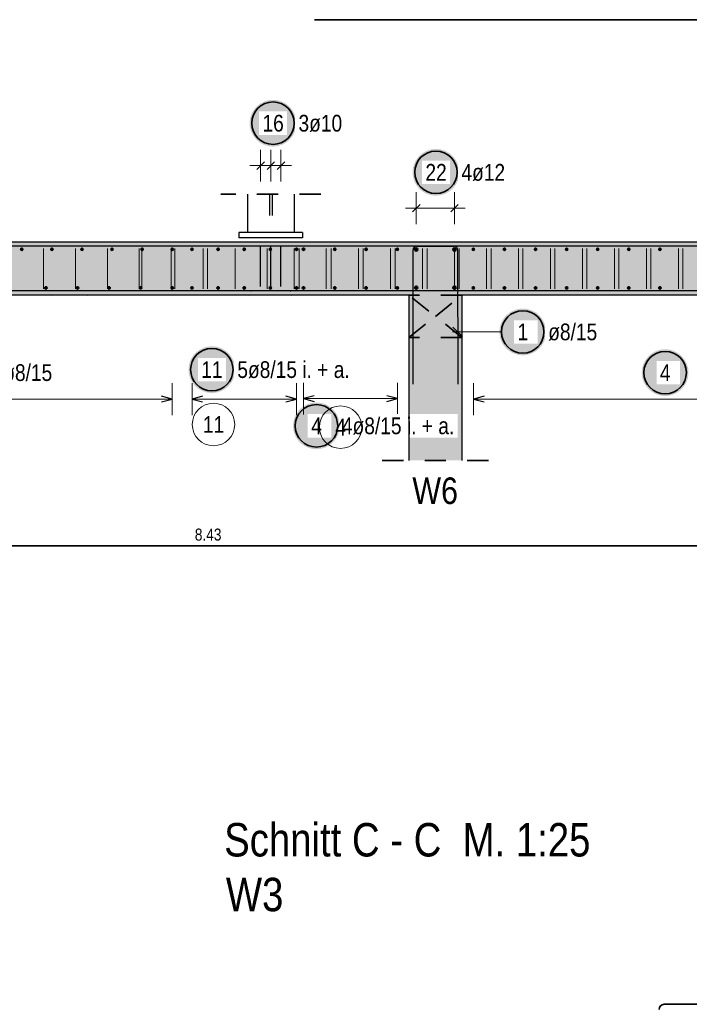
# Model space of a CAD drawing. Header units: millimetres. Extents: x -4.8 to 37.2, y -12 to 28.3.
# Tile 52 of 82: x 12.2 to 15.4, y 9.9 to 14.6. Entities that reach past the tile are written whole.
import ezdxf

# ---------------------------------------------------------------- set-up
doc = ezdxf.new("R2010")
doc.units = ezdxf.units.MM
doc.linetypes.add('DOT', pattern=[0.25, 0, -0.25])
doc.linetypes.add('HIDDEN', pattern=[0.375, 0.25, -0.125])
doc.layers.add('Achsen', color=7, linetype='Continuous', lineweight=20)
doc.layers.add('nplo Bewehrung', color=7, linetype='Continuous', lineweight=20)
doc.styles.add('Arial Narrow', font='ARIALN.TTF')

msp = doc.modelspace()

# ---------------------------------------------------------------- hatches: boundary and pattern name
at = {"lineweight": 25, "true_color": 0xffffff}
for points in [[(13.513492, 14.1), (13.513425, 14.103839), (13.513224, 14.107673), (13.512889, 14.111498), (13.512421, 14.115309), (13.51182, 14.119101), (13.511088, 14.12287), (13.510224, 14.126611), (13.50923, 14.13032), (13.508108, 14.133992), (13.506858, 14.137622), (13.505482, 14.141207), (13.503982, 14.144741), (13.502359, 14.148221), (13.500616, 14.151642), (13.498754, 14.155), (13.496777, 14.158291), (13.494686, 14.161511), (13.492484, 14.164656), (13.490173, 14.167723), (13.487757, 14.170707), (13.485238, 14.173604), (13.482619, 14.176412), (13.479904, 14.179127), (13.477096, 14.181746), (13.474198, 14.184265), (13.471214, 14.186681), (13.468148, 14.188992), (13.465003, 14.191194), (13.461783, 14.193285), (13.458492, 14.195263), (13.455134, 14.197124), (13.451712, 14.198867), (13.448233, 14.20049), (13.444698, 14.20199), (13.441114, 14.203366), (13.437484, 14.204616), (13.433812, 14.205739), (13.430103, 14.206733), (13.426362, 14.207596), (13.422593, 14.208329), (13.418801, 14.208929), (13.41499, 14.209397), (13.411165, 14.209732), (13.407331, 14.209933), (13.403492, 14.21), (13.399653, 14.209933), (13.395818, 14.209732), (13.391994, 14.209397), (13.388183, 14.208929), (13.38439, 14.208329), (13.380621, 14.207596), (13.37688, 14.206733), (13.373172, 14.205739), (13.3695, 14.204616), (13.365869, 14.203366), (13.362285, 14.20199), (13.358751, 14.20049), (13.355271, 14.198867), (13.35185, 14.197124), (13.348492, 14.195263), (13.345201, 14.193285), (13.34198, 14.191194), (13.338835, 14.188992), (13.335769, 14.186681), (13.332785, 14.184265), (13.329887, 14.181746), (13.327079, 14.179127), (13.324364, 14.176412), (13.321746, 14.173604), (13.319227, 14.170707), (13.31681, 14.167723), (13.3145, 14.164656), (13.312298, 14.161511), (13.310206, 14.158291), (13.308229, 14.155), (13.306367, 14.151642), (13.304624, 14.148221), (13.303002, 14.144741), (13.301501, 14.141207), (13.300125, 14.137622), (13.298875, 14.133992), (13.297753, 14.13032), (13.296759, 14.126611), (13.295895, 14.12287), (13.295163, 14.119101), (13.294562, 14.115309), (13.294094, 14.111498), (13.29376, 14.107673), (13.293559, 14.103839), (13.293492, 14.1), (13.293559, 14.096161), (13.29376, 14.092327), (13.294094, 14.088502), (13.294562, 14.084691), (13.295163, 14.080899), (13.295895, 14.07713), (13.296759, 14.073389), (13.297753, 14.06968), (13.298875, 14.066008), (13.300125, 14.062378), (13.301501, 14.058793), (13.303002, 14.055259), (13.304624, 14.051779), (13.306367, 14.048358), (13.308229, 14.045), (13.310206, 14.041709), (13.312298, 14.038489), (13.3145, 14.035344), (13.31681, 14.032277), (13.319227, 14.029293), (13.321746, 14.026396), (13.324364, 14.023588), (13.327079, 14.020873), (13.329887, 14.018254), (13.332785, 14.015735), (13.335769, 14.013319), (13.338835, 14.011008), (13.34198, 14.008806), (13.345201, 14.006715), (13.348492, 14.004737), (13.35185, 14.002876), (13.355271, 14.001133), (13.358751, 13.99951), (13.362285, 13.99801), (13.365869, 13.996634), (13.3695, 13.995384), (13.373172, 13.994261), (13.37688, 13.993267), (13.380621, 13.992404), (13.38439, 13.991671), (13.388183, 13.991071), (13.391994, 13.990603), (13.395818, 13.990268), (13.399653, 13.990067), (13.403492, 13.99), (13.407331, 13.990067), (13.411165, 13.990268), (13.41499, 13.990603), (13.418801, 13.991071), (13.422593, 13.991671), (13.426362, 13.992404), (13.430103, 13.993267), (13.433812, 13.994261), (13.437484, 13.995384), (13.441114, 13.996634), (13.444698, 13.99801), (13.448233, 13.99951), (13.451712, 14.001133), (13.455134, 14.002876), (13.458492, 14.004737), (13.461783, 14.006715), (13.465003, 14.008806), (13.468148, 14.011008), (13.471214, 14.013319), (13.474198, 14.015735), (13.477096, 14.018254), (13.479904, 14.020873), (13.482619, 14.023588), (13.485238, 14.026396), (13.487757, 14.029293), (13.490173, 14.032277), (13.492484, 14.035344), (13.494686, 14.038489), (13.496777, 14.041709), (13.498754, 14.045), (13.500616, 14.048358), (13.502359, 14.051779), (13.503982, 14.055259), (13.505482, 14.058793), (13.506858, 14.062378), (13.508108, 14.066008), (13.50923, 14.06968), (13.510224, 14.073389), (13.511088, 14.07713), (13.51182, 14.080899), (13.512421, 14.084691), (13.512889, 14.088502), (13.513224, 14.092327)], [(14.28073, 13.868563), (14.280663, 13.872402), (14.280462, 13.876236), (14.280127, 13.880061), (14.279659, 13.883872), (14.279059, 13.887664), (14.278326, 13.891433), (14.277462, 13.895174), (14.276469, 13.898883), (14.275346, 13.902555), (14.274096, 13.906185), (14.27272, 13.909769), (14.27122, 13.913304), (14.269597, 13.916783), (14.267854, 13.920205), (14.265993, 13.923563), (14.264015, 13.926854), (14.261924, 13.930074), (14.259722, 13.933219), (14.257411, 13.936285), (14.254995, 13.939269), (14.252476, 13.942167), (14.249857, 13.944975), (14.247142, 13.94769), (14.244334, 13.950309), (14.241436, 13.952828), (14.238453, 13.955244), (14.235386, 13.957555), (14.232241, 13.959757), (14.229021, 13.961848), (14.22573, 13.963825), (14.222372, 13.965687), (14.218951, 13.96743), (14.215471, 13.969053), (14.211937, 13.970553), (14.208352, 13.971929), (14.204722, 13.973179), (14.20105, 13.974301), (14.197341, 13.975295), (14.1936, 13.976159), (14.189831, 13.976891), (14.186039, 13.977492), (14.182228, 13.97796), (14.178403, 13.978295), (14.174569, 13.978496), (14.17073, 13.978563), (14.166891, 13.978496), (14.163057, 13.978295), (14.159232, 13.97796), (14.155421, 13.977492), (14.151628, 13.976891), (14.14786, 13.976159), (14.144118, 13.975295), (14.14041, 13.974301), (14.136738, 13.973179), (14.133108, 13.971929), (14.129523, 13.970553), (14.125989, 13.969053), (14.122509, 13.96743), (14.119088, 13.965687), (14.11573, 13.963825), (14.112439, 13.961848), (14.109219, 13.959757), (14.106073, 13.957555), (14.103007, 13.955244), (14.100023, 13.952828), (14.097125, 13.950309), (14.094317, 13.94769), (14.091602, 13.944975), (14.088984, 13.942167), (14.086465, 13.939269), (14.084049, 13.936285), (14.081738, 13.933219), (14.079536, 13.930074), (14.077445, 13.926854), (14.075467, 13.923563), (14.073606, 13.920205), (14.071862, 13.916783), (14.07024, 13.913304), (14.06874, 13.909769), (14.067364, 13.906185), (14.066114, 13.902555), (14.064991, 13.898883), (14.063997, 13.895174), (14.063134, 13.891433), (14.062401, 13.887664), (14.0618, 13.883872), (14.061332, 13.880061), (14.060998, 13.876236), (14.060797, 13.872402), (14.06073, 13.868563), (14.060797, 13.864724), (14.060998, 13.860889), (14.061332, 13.857065), (14.0618, 13.853254), (14.062401, 13.849461), (14.063134, 13.845692), (14.063997, 13.841951), (14.064991, 13.838243), (14.066114, 13.834571), (14.067364, 13.83094), (14.06874, 13.827356), (14.07024, 13.823822), (14.071862, 13.820342), (14.073606, 13.816921), (14.075467, 13.813563), (14.077445, 13.810272), (14.079536, 13.807051), (14.081738, 13.803906), (14.084049, 13.80084), (14.086465, 13.797856), (14.088984, 13.794958), (14.091602, 13.79215), (14.094317, 13.789435), (14.097125, 13.786817), (14.100023, 13.784298), (14.103007, 13.781881), (14.106073, 13.779571), (14.109219, 13.777369), (14.112439, 13.775277), (14.11573, 13.7733), (14.119088, 13.771438), (14.122509, 13.769695), (14.125989, 13.768073), (14.129523, 13.766572), (14.133108, 13.765196), (14.136738, 13.763946), (14.14041, 13.762824), (14.144118, 13.76183), (14.14786, 13.760966), (14.151628, 13.760234), (14.155421, 13.759633), (14.159232, 13.759165), (14.163057, 13.758831), (14.166891, 13.75863), (14.17073, 13.758563), (14.174569, 13.75863), (14.178403, 13.758831), (14.182228, 13.759165), (14.186039, 13.759633), (14.189831, 13.760234), (14.1936, 13.760966), (14.197341, 13.76183), (14.20105, 13.762824), (14.204722, 13.763946), (14.208352, 13.765196), (14.211937, 13.766572), (14.215471, 13.768073), (14.218951, 13.769695), (14.222372, 13.771438), (14.22573, 13.7733), (14.229021, 13.775277), (14.232241, 13.777369), (14.235386, 13.779571), (14.238453, 13.781881), (14.241436, 13.784298), (14.244334, 13.786817), (14.247142, 13.789435), (14.249857, 13.79215), (14.252476, 13.794958), (14.254995, 13.797856), (14.257411, 13.80084), (14.259722, 13.803906), (14.261924, 13.807051), (14.264015, 13.810272), (14.265993, 13.813563), (14.267854, 13.816921), (14.269597, 13.820342), (14.27122, 13.823822), (14.27272, 13.827356), (14.274096, 13.83094), (14.275346, 13.834571), (14.276469, 13.838243), (14.277462, 13.841951), (14.278326, 13.845692), (14.279059, 13.849461), (14.279659, 13.853254), (14.280127, 13.857065), (14.280462, 13.860889)], [(14.68947, 13.11669), (14.689403, 13.120529), (14.689202, 13.124363), (14.688867, 13.128188), (14.688399, 13.131999), (14.687799, 13.135791), (14.687066, 13.13956), (14.686202, 13.143301), (14.685208, 13.14701), (14.684086, 13.150682), (14.682836, 13.154312), (14.68146, 13.157897), (14.67996, 13.161431), (14.678337, 13.164911), (14.676594, 13.168332), (14.674732, 13.17169), (14.672755, 13.174981), (14.670664, 13.178201), (14.668462, 13.181346), (14.666151, 13.184413), (14.663735, 13.187397), (14.661216, 13.190294), (14.658597, 13.193103), (14.655882, 13.195817), (14.653074, 13.198436), (14.650176, 13.200955), (14.647192, 13.203371), (14.644126, 13.205682), (14.640981, 13.207884), (14.637761, 13.209975), (14.63447, 13.211953), (14.631112, 13.213814), (14.627691, 13.215557), (14.624211, 13.21718), (14.620676, 13.21868), (14.617092, 13.220056), (14.613462, 13.221306), (14.60979, 13.222429), (14.606081, 13.223423), (14.60234, 13.224286), (14.598571, 13.225019), (14.594779, 13.22562), (14.590968, 13.226087), (14.587143, 13.226422), (14.583309, 13.226623), (14.57947, 13.22669), (14.575631, 13.226623), (14.571796, 13.226422), (14.567972, 13.226087), (14.564161, 13.22562), (14.560368, 13.225019), (14.556599, 13.224286), (14.552858, 13.223423), (14.54915, 13.222429), (14.545478, 13.221306), (14.541847, 13.220056), (14.538263, 13.21868), (14.534729, 13.21718), (14.531249, 13.215557), (14.527828, 13.213814), (14.52447, 13.211953), (14.521179, 13.209975), (14.517958, 13.207884), (14.514813, 13.205682), (14.511747, 13.203371), (14.508763, 13.200955), (14.505865, 13.198436), (14.503057, 13.195817), (14.500342, 13.193103), (14.497724, 13.190294), (14.495205, 13.187397), (14.492789, 13.184413), (14.490478, 13.181346), (14.488276, 13.178201), (14.486184, 13.174981), (14.484207, 13.17169), (14.482345, 13.168332), (14.480602, 13.164911), (14.47898, 13.161431), (14.477479, 13.157897), (14.476104, 13.154312), (14.474853, 13.150682), (14.473731, 13.14701), (14.472737, 13.143301), (14.471873, 13.13956), (14.471141, 13.135791), (14.47054, 13.131999), (14.470072, 13.128188), (14.469738, 13.124363), (14.469537, 13.120529), (14.46947, 13.11669), (14.469537, 13.112851), (14.469738, 13.109017), (14.470072, 13.105192), (14.47054, 13.101381), (14.471141, 13.097589), (14.471873, 13.09382), (14.472737, 13.090079), (14.473731, 13.08637), (14.474853, 13.082698), (14.476104, 13.079068), (14.477479, 13.075483), (14.47898, 13.071949), (14.480602, 13.068469), (14.482345, 13.065048), (14.484207, 13.06169), (14.486184, 13.058399), (14.488276, 13.055179), (14.490478, 13.052034), (14.492789, 13.048967), (14.495205, 13.045983), (14.497724, 13.043086), (14.500342, 13.040278), (14.503057, 13.037563), (14.505865, 13.034944), (14.508763, 13.032425), (14.511747, 13.030009), (14.514813, 13.027698), (14.517958, 13.025496), (14.521179, 13.023405), (14.52447, 13.021427), (14.527828, 13.019566), (14.531249, 13.017823), (14.534729, 13.0162), (14.538263, 13.0147), (14.541847, 13.013324), (14.545478, 13.012074), (14.54915, 13.010951), (14.552858, 13.009958), (14.556599, 13.009094), (14.560368, 13.008361), (14.564161, 13.007761), (14.567972, 13.007293), (14.571796, 13.006958), (14.575631, 13.006757), (14.57947, 13.00669), (14.583309, 13.006757), (14.587143, 13.006958), (14.590968, 13.007293), (14.594779, 13.007761), (14.598571, 13.008361), (14.60234, 13.009094), (14.606081, 13.009958), (14.60979, 13.010951), (14.613462, 13.012074), (14.617092, 13.013324), (14.620676, 13.0147), (14.624211, 13.0162), (14.627691, 13.017823), (14.631112, 13.019566), (14.63447, 13.021427), (14.637761, 13.023405), (14.640981, 13.025496), (14.644126, 13.027698), (14.647192, 13.030009), (14.650176, 13.032425), (14.653074, 13.034944), (14.655882, 13.037563), (14.658597, 13.040278), (14.661216, 13.043086), (14.663735, 13.045983), (14.666151, 13.048967), (14.668462, 13.052034), (14.670664, 13.055179), (14.672755, 13.058399), (14.674732, 13.06169), (14.676594, 13.065048), (14.678337, 13.068469), (14.67996, 13.071949), (14.68146, 13.075483), (14.682836, 13.079068), (14.684086, 13.082698), (14.685208, 13.08637), (14.686202, 13.090079), (14.687066, 13.09382), (14.687799, 13.097589), (14.688399, 13.101381), (14.688867, 13.105192), (14.689202, 13.109017)], [(13.225546, 12.939118), (13.225479, 12.942957), (13.225278, 12.946792), (13.224943, 12.950617), (13.224476, 12.954427), (13.223875, 12.95822), (13.223142, 12.961989), (13.222279, 12.96573), (13.221285, 12.969439), (13.220162, 12.97311), (13.218912, 12.976741), (13.217536, 12.980325), (13.216036, 12.983859), (13.214413, 12.987339), (13.21267, 12.99076), (13.210809, 12.994118), (13.208831, 12.99741), (13.20674, 13.00063), (13.204538, 13.003775), (13.202227, 13.006841), (13.199811, 13.009825), (13.197292, 13.012723), (13.194673, 13.015531), (13.191958, 13.018246), (13.18915, 13.020864), (13.186253, 13.023383), (13.183269, 13.0258), (13.180202, 13.02811), (13.177057, 13.030313), (13.173837, 13.032404), (13.170546, 13.034381), (13.167188, 13.036243), (13.163767, 13.037986), (13.160287, 13.039608), (13.156753, 13.041109), (13.153168, 13.042485), (13.149538, 13.043735), (13.145866, 13.044857), (13.142157, 13.045851), (13.138416, 13.046715), (13.134647, 13.047447), (13.130855, 13.048048), (13.127044, 13.048516), (13.123219, 13.04885), (13.119385, 13.049051), (13.115546, 13.049118), (13.111707, 13.049051), (13.107873, 13.04885), (13.104048, 13.048516), (13.100237, 13.048048), (13.096445, 13.047447), (13.092676, 13.046715), (13.088935, 13.045851), (13.085226, 13.044857), (13.081554, 13.043735), (13.077924, 13.042485), (13.074339, 13.041109), (13.070805, 13.039608), (13.067325, 13.037986), (13.063904, 13.036243), (13.060546, 13.034381), (13.057255, 13.032404), (13.054035, 13.030313), (13.05089, 13.02811), (13.047823, 13.0258), (13.044839, 13.023383), (13.041942, 13.020864), (13.039134, 13.018246), (13.036419, 13.015531), (13.0338, 13.012723), (13.031281, 13.009825), (13.028865, 13.006841), (13.026554, 13.003775), (13.024352, 13.00063), (13.022261, 12.99741), (13.020283, 12.994118), (13.018422, 12.99076), (13.016679, 12.987339), (13.015056, 12.983859), (13.013556, 12.980325), (13.01218, 12.976741), (13.01093, 12.97311), (13.009807, 12.969439), (13.008814, 12.96573), (13.00795, 12.961989), (13.007217, 12.95822), (13.006617, 12.954427), (13.006149, 12.950617), (13.005814, 12.946792), (13.005613, 12.942957), (13.005546, 12.939118), (13.005613, 12.93528), (13.005814, 12.931445), (13.006149, 12.92762), (13.006617, 12.923809), (13.007217, 12.920017), (13.00795, 12.916248), (13.008814, 12.912507), (13.009807, 12.908798), (13.01093, 12.905127), (13.01218, 12.901496), (13.013556, 12.897912), (13.015056, 12.894377), (13.016679, 12.890898), (13.018422, 12.887477), (13.020283, 12.884118), (13.022261, 12.880827), (13.024352, 12.877607), (13.026554, 12.874462), (13.028865, 12.871396), (13.031281, 12.868412), (13.0338, 12.865514), (13.036419, 12.862706), (13.039134, 12.859991), (13.041942, 12.857373), (13.044839, 12.854854), (13.047823, 12.852437), (13.05089, 12.850127), (13.054035, 12.847924), (13.057255, 12.845833), (13.060546, 12.843856), (13.063904, 12.841994), (13.067325, 12.840251), (13.070805, 12.838628), (13.074339, 12.837128), (13.077924, 12.835752), (13.081554, 12.834502), (13.085226, 12.83338), (13.088935, 12.832386), (13.092676, 12.831522), (13.096445, 12.83079), (13.100237, 12.830189), (13.104048, 12.829721), (13.107873, 12.829386), (13.111707, 12.829185), (13.115546, 12.829118), (13.119385, 12.829185), (13.123219, 12.829386), (13.127044, 12.829721), (13.130855, 12.830189), (13.134647, 12.83079), (13.138416, 12.831522), (13.142157, 12.832386), (13.145866, 12.83338), (13.149538, 12.834502), (13.153168, 12.835752), (13.156753, 12.837128), (13.160287, 12.838628), (13.163767, 12.840251), (13.167188, 12.841994), (13.170546, 12.843856), (13.173837, 12.845833), (13.177057, 12.847924), (13.180202, 12.850127), (13.183269, 12.852437), (13.186253, 12.854854), (13.18915, 12.857373), (13.191958, 12.859991), (13.194673, 12.862706), (13.197292, 12.865514), (13.199811, 12.868412), (13.202227, 12.871396), (13.204538, 12.874462), (13.20674, 12.877607), (13.208831, 12.880827), (13.210809, 12.884118), (13.21267, 12.887477), (13.214413, 12.890898), (13.216036, 12.894377), (13.217536, 12.897912), (13.218912, 12.901496), (13.220162, 12.905127), (13.221285, 12.908798), (13.222279, 12.912507), (13.223142, 12.916248), (13.223875, 12.920017), (13.224476, 12.923809), (13.224943, 12.92762), (13.225278, 12.931445)], [(15.359959, 12.925), (15.359892, 12.928839), (15.359691, 12.932673), (15.359356, 12.936498), (15.358888, 12.940309), (15.358288, 12.944101), (15.357555, 12.94787), (15.356692, 12.951611), (15.355698, 12.95532), (15.354575, 12.958992), (15.353325, 12.962622), (15.351949, 12.966207), (15.350449, 12.969741), (15.348826, 12.973221), (15.347083, 12.976642), (15.345222, 12.98), (15.343244, 12.983291), (15.341153, 12.986511), (15.338951, 12.989656), (15.33664, 12.992723), (15.334224, 12.995707), (15.331705, 12.998604), (15.329086, 13.001412), (15.326371, 13.004127), (15.323563, 13.006746), (15.320666, 13.009265), (15.317682, 13.011681), (15.314615, 13.013992), (15.31147, 13.016194), (15.30825, 13.018285), (15.304959, 13.020263), (15.301601, 13.022124), (15.29818, 13.023867), (15.2947, 13.02549), (15.291166, 13.02699), (15.287581, 13.028366), (15.283951, 13.029616), (15.280279, 13.030739), (15.27657, 13.031733), (15.272829, 13.032596), (15.26906, 13.033329), (15.265268, 13.033929), (15.261457, 13.034397), (15.257632, 13.034732), (15.253798, 13.034933), (15.249959, 13.035), (15.24612, 13.034933), (15.242286, 13.034732), (15.238461, 13.034397), (15.23465, 13.033929), (15.230858, 13.033329), (15.227089, 13.032596), (15.223348, 13.031733), (15.219639, 13.030739), (15.215967, 13.029616), (15.212337, 13.028366), (15.208752, 13.02699), (15.205218, 13.02549), (15.201738, 13.023867), (15.198317, 13.022124), (15.194959, 13.020263), (15.191668, 13.018285), (15.188448, 13.016194), (15.185303, 13.013992), (15.182236, 13.011681), (15.179252, 13.009265), (15.176355, 13.006746), (15.173547, 13.004127), (15.170832, 13.001412), (15.168213, 12.998604), (15.165694, 12.995707), (15.163278, 12.992723), (15.160967, 12.989656), (15.158765, 12.986511), (15.156674, 12.983291), (15.154696, 12.98), (15.152835, 12.976642), (15.151092, 12.973221), (15.149469, 12.969741), (15.147969, 12.966207), (15.146593, 12.962622), (15.145343, 12.958992), (15.14422, 12.95532), (15.143226, 12.951611), (15.142363, 12.94787), (15.14163, 12.944101), (15.141029, 12.940309), (15.140562, 12.936498), (15.140227, 12.932673), (15.140026, 12.928839), (15.139959, 12.925), (15.140026, 12.921161), (15.140227, 12.917327), (15.140562, 12.913502), (15.141029, 12.909691), (15.14163, 12.905899), (15.142363, 12.90213), (15.143226, 12.898389), (15.14422, 12.89468), (15.145343, 12.891008), (15.146593, 12.887378), (15.147969, 12.883793), (15.149469, 12.880259), (15.151092, 12.876779), (15.152835, 12.873358), (15.154696, 12.87), (15.156674, 12.866709), (15.158765, 12.863489), (15.160967, 12.860344), (15.163278, 12.857277), (15.165694, 12.854293), (15.168213, 12.851396), (15.170832, 12.848588), (15.173547, 12.845873), (15.176355, 12.843254), (15.179252, 12.840735), (15.182236, 12.838319), (15.185303, 12.836008), (15.188448, 12.833806), (15.191668, 12.831715), (15.194959, 12.829737), (15.198317, 12.827876), (15.201738, 12.826133), (15.205218, 12.82451), (15.208752, 12.82301), (15.212337, 12.821634), (15.215967, 12.820384), (15.219639, 12.819261), (15.223348, 12.818267), (15.227089, 12.817404), (15.230858, 12.816671), (15.23465, 12.816071), (15.238461, 12.815603), (15.242286, 12.815268), (15.24612, 12.815067), (15.249959, 12.815), (15.253798, 12.815067), (15.257632, 12.815268), (15.261457, 12.815603), (15.265268, 12.816071), (15.26906, 12.816671), (15.272829, 12.817404), (15.27657, 12.818267), (15.280279, 12.819261), (15.283951, 12.820384), (15.287581, 12.821634), (15.291166, 12.82301), (15.2947, 12.82451), (15.29818, 12.826133), (15.301601, 12.827876), (15.304959, 12.829737), (15.30825, 12.831715), (15.31147, 12.833806), (15.314615, 12.836008), (15.317682, 12.838319), (15.320666, 12.840735), (15.323563, 12.843254), (15.326371, 12.845873), (15.329086, 12.848588), (15.331705, 12.851396), (15.334224, 12.854293), (15.33664, 12.857277), (15.338951, 12.860344), (15.341153, 12.863489), (15.343244, 12.866709), (15.345222, 12.87), (15.347083, 12.873358), (15.348826, 12.876779), (15.350449, 12.880259), (15.351949, 12.883793), (15.353325, 12.887378), (15.354575, 12.891008), (15.355698, 12.89468), (15.356692, 12.898389), (15.357555, 12.90213), (15.358288, 12.905899), (15.358888, 12.909691), (15.359356, 12.913502), (15.359691, 12.917327)], [(13.717988, 12.674222), (13.717921, 12.678061), (13.71772, 12.681895), (13.717385, 12.68572), (13.716917, 12.689531), (13.716316, 12.693324), (13.715584, 12.697093), (13.71472, 12.700834), (13.713726, 12.704542), (13.712604, 12.708214), (13.711354, 12.711844), (13.709978, 12.715429), (13.708478, 12.718963), (13.706855, 12.722443), (13.705112, 12.725864), (13.70325, 12.729222), (13.701273, 12.732513), (13.699182, 12.735733), (13.696979, 12.738879), (13.694669, 12.741945), (13.692252, 12.744929), (13.689734, 12.747827), (13.687115, 12.750635), (13.6844, 12.75335), (13.681592, 12.755968), (13.678694, 12.758487), (13.67571, 12.760903), (13.672644, 12.763214), (13.669499, 12.765416), (13.666279, 12.767508), (13.662988, 12.769485), (13.659629, 12.771346), (13.656208, 12.77309), (13.652729, 12.774712), (13.649194, 12.776212), (13.64561, 12.777588), (13.641979, 12.778838), (13.638308, 12.779961), (13.634599, 12.780955), (13.630858, 12.781818), (13.627089, 12.782551), (13.623297, 12.783152), (13.619486, 12.78362), (13.615661, 12.783954), (13.611827, 12.784155), (13.607988, 12.784222), (13.604149, 12.784155), (13.600314, 12.783954), (13.596489, 12.78362), (13.592679, 12.783152), (13.588886, 12.782551), (13.585117, 12.781818), (13.581376, 12.780955), (13.577667, 12.779961), (13.573996, 12.778838), (13.570365, 12.777588), (13.566781, 12.776212), (13.563247, 12.774712), (13.559767, 12.77309), (13.556346, 12.771346), (13.552988, 12.769485), (13.549696, 12.767508), (13.546476, 12.765416), (13.543331, 12.763214), (13.540265, 12.760903), (13.537281, 12.758487), (13.534383, 12.755968), (13.531575, 12.75335), (13.52886, 12.750635), (13.526242, 12.747827), (13.523723, 12.744929), (13.521306, 12.741945), (13.518996, 12.738879), (13.516793, 12.735733), (13.514702, 12.732513), (13.512725, 12.729222), (13.510863, 12.725864), (13.50912, 12.722443), (13.507498, 12.718963), (13.505997, 12.715429), (13.504621, 12.711844), (13.503371, 12.708214), (13.502249, 12.704542), (13.501255, 12.700834), (13.500391, 12.697093), (13.499659, 12.693324), (13.499058, 12.689531), (13.49859, 12.68572), (13.498256, 12.681895), (13.498055, 12.678061), (13.497988, 12.674222), (13.498055, 12.670383), (13.498256, 12.666549), (13.49859, 12.662724), (13.499058, 12.658913), (13.499659, 12.655121), (13.500391, 12.651352), (13.501255, 12.647611), (13.502249, 12.643902), (13.503371, 12.64023), (13.504621, 12.6366), (13.505997, 12.633015), (13.507498, 12.629481), (13.50912, 12.626001), (13.510863, 12.62258), (13.512725, 12.619222), (13.514702, 12.615931), (13.516793, 12.612711), (13.518996, 12.609566), (13.521306, 12.606499), (13.523723, 12.603516), (13.526242, 12.600618), (13.52886, 12.59781), (13.531575, 12.595095), (13.534383, 12.592476), (13.537281, 12.589957), (13.540265, 12.587541), (13.543331, 12.58523), (13.546476, 12.583028), (13.549696, 12.580937), (13.552988, 12.578959), (13.556346, 12.577098), (13.559767, 12.575355), (13.563247, 12.573732), (13.566781, 12.572232), (13.570365, 12.570856), (13.573996, 12.569606), (13.577667, 12.568483), (13.581376, 12.56749), (13.585117, 12.566626), (13.588886, 12.565893), (13.592679, 12.565293), (13.596489, 12.564825), (13.600314, 12.56449), (13.604149, 12.564289), (13.607988, 12.564222), (13.611827, 12.564289), (13.615661, 12.56449), (13.619486, 12.564825), (13.623297, 12.565293), (13.627089, 12.565893), (13.630858, 12.566626), (13.634599, 12.56749), (13.638308, 12.568483), (13.641979, 12.569606), (13.64561, 12.570856), (13.649194, 12.572232), (13.652729, 12.573732), (13.656208, 12.575355), (13.659629, 12.577098), (13.662988, 12.578959), (13.666279, 12.580937), (13.669499, 12.583028), (13.672644, 12.58523), (13.67571, 12.587541), (13.678694, 12.589957), (13.681592, 12.592476), (13.6844, 12.595095), (13.687115, 12.59781), (13.689734, 12.600618), (13.692252, 12.603516), (13.694669, 12.606499), (13.696979, 12.609566), (13.699182, 12.612711), (13.701273, 12.615931), (13.70325, 12.619222), (13.705112, 12.62258), (13.706855, 12.626001), (13.708478, 12.629481), (13.709978, 12.633015), (13.711354, 12.6366), (13.712604, 12.64023), (13.713726, 12.643902), (13.71472, 12.647611), (13.715584, 12.651352), (13.716316, 12.655121), (13.716917, 12.658913), (13.717385, 12.662724), (13.71772, 12.666549)]]:
    msp.add_hatch(color=7, dxfattribs=at).paths.add_polyline_path(points)
at = {"lineweight": 13, "true_color": 0xd7ffd7}
for points in [[(23.378017, 13.540004), (23.378017, 13.290004), (11.365097, 13.290004), (11.365097, 13.540004)], [(14.293051, 12.511443), (14.043051, 12.511443), (14.043051, 13.290004), (14.293051, 13.290004)]]:
    msp.add_hatch(color=254, dxfattribs=at).paths.add_polyline_path(points)

# ---------------------------------------------------------------- linework, layer by layer
at = {"color": 2, "linetype": 'Continuous', "lineweight": 35}
for p, q in [((17.318051, 14.587587), (13.5981, 14.587581)), ((17.312223, 12.108889), (8.882223, 12.108883)), ((15.245708, 9.949103), (17.559808, 9.949103))]:
    msp.add_line(p, q, dxfattribs=at)
at = {"color": 5, "linetype": 'Continuous', "lineweight": 18}
for p, q in [((13.345079, 13.975), (13.345079, 13.825)), ((13.393079, 13.975), (13.393079, 13.825)), ((13.441079, 13.975), (13.441079, 13.825)), ((13.295079, 13.9), (13.491079, 13.9)), ((14.078051, 13.775), (14.078051, 13.625)), ((14.078051, 13.775), (14.078051, 13.625)), ((14.258051, 13.775), (14.258051, 13.625)), ((14.258051, 13.775), (14.258051, 13.625)), ((14.028051, 13.7), (14.308051, 13.7)), ((14.47947, 13.116685), (14.248035, 13.116674)), ((12.929, 12.725), (12.929, 12.875)), ((13.0221, 12.875), (13.0221, 12.725)), ((13.5141, 12.725), (13.5141, 12.875)), ((13.989154, 12.72736), (13.989127, 12.87736)), ((14.347053, 12.875), (14.347053, 12.725)), ((13.98914, 12.80236), (13.547176, 12.802279)), ((12.929, 12.8), (11.44205, 12.8)), ((13.0221, 12.8), (13.5141, 12.8)), ((17.274051, 12.8), (14.347053, 12.8))]:
    msp.add_line(p, q, dxfattribs=at)
at = {"color": 3, "linetype": 'Continuous', "lineweight": 25}
for p, q in [((13.362757, 13.917678), (13.327402, 13.882322)), ((13.410757, 13.917678), (13.375401, 13.882322)), ((13.458757, 13.917678), (13.423401, 13.882322)), ((13.283079, 13.765509), (13.283079, 13.585004)), ((13.503079, 13.765509), (13.503079, 13.585004)), ((14.095729, 13.717678), (14.060374, 13.682322)), ((14.095729, 13.717678), (14.060374, 13.682322)), ((14.275729, 13.717678), (14.240374, 13.682322)), ((14.275729, 13.717678), (14.240374, 13.682322)), ((13.543087, 13.585004), (13.243087, 13.585004)), ((13.243087, 13.585004), (13.243087, 13.560004)), ((13.543087, 13.560004), (13.243087, 13.560004)), ((13.543087, 13.585004), (13.543087, 13.560004)), ((17.312223, 13.520004), (8.882223, 13.519998)), ((23.378017, 13.540004), (11.365148, 13.540004)), ((13.345079, 13.330004), (13.345079, 13.520004)), ((13.393079, 13.330004), (13.393079, 13.520004)), ((13.441079, 13.330004), (13.441079, 13.520004)), ((14.063047, 12.870004), (14.063017, 13.504004)), ((14.079017, 13.520004), (14.257017, 13.520004)), ((14.273017, 13.504005), (14.273047, 12.870004)), ((17.328051, 13.310105), (8.898051, 13.310099)), ((14.043051, 13.290004), (11.365148, 13.290004)), ((17.328051, 13.290004), (14.293051, 13.290004)), ((14.250937, 13.138772), (14.295133, 13.09458)), ((12.929, 12.8), (12.879, 12.813397)), ((13.0721, 12.813397), (13.0221, 12.8)), ((13.5141, 12.8), (13.4641, 12.813397)), ((13.597174, 12.815686), (13.547176, 12.802279)), ((13.547176, 12.802279), (13.597179, 12.788891)), ((13.98914, 12.80236), (13.939138, 12.815748)), ((13.939143, 12.788953), (13.98914, 12.80236)), ((14.397053, 12.813397), (14.347053, 12.8)), ((12.879, 12.786603), (12.929, 12.8)), ((13.0221, 12.8), (13.0721, 12.786603)), ((13.4641, 12.786603), (13.5141, 12.8)), ((14.347053, 12.8), (14.397053, 12.786603))]:
    msp.add_line(p, q, dxfattribs=at)
at = {"color": 2, "linetype": 'HIDDEN', "lineweight": 35, "ltscale": 0.25}
for p, q in [((13.628079, 13.765509), (13.158079, 13.765509)), ((14.418051, 12.511443), (13.918051, 12.511443))]:
    msp.add_line(p, q, dxfattribs=at)
at = {"color": 3, "linetype": 'HIDDEN', "lineweight": 25, "ltscale": 0.25}
for p, q in [((13.387079, 13.765509), (13.387079, 13.585004)), ((13.399079, 13.765509), (13.399079, 13.585004)), ((14.043051, 13.290105), (14.043051, 13.290004)), ((14.293051, 13.290105), (14.293051, 13.290004))]:
    msp.add_line(p, q, dxfattribs=at)
at = {"color": 9, "linetype": 'Continuous', "lineweight": 0}
for p, q in [((12.972223, 13.520004), (8.922223, 13.520004)), ((12.972223, 13.310004), (8.922223, 13.310004))]:
    msp.add_line(p, q, dxfattribs=at)
at = {"color": 2, "linetype": 'DOT', "lineweight": 35, "ltscale": 0.25}
for p, q in [((14.293051, 13.290105), (14.043051, 13.290105)), ((14.293051, 13.090105), (14.043051, 13.090105))]:
    msp.add_line(p, q, dxfattribs=at)
at = {"color": 2, "linetype": 'Continuous', "lineweight": 35}
for centre in [(13.403492, 14.1), (14.17073, 13.868563), (14.57947, 13.11669), (13.115546, 12.939118), (15.249959, 12.925), (13.607988, 12.674222)]:
    msp.add_circle(centre, 0.1, dxfattribs=at)
at = {"color": 4, "linetype": 'Continuous', "lineweight": 50}
for centre, radius in [((12.220525, 13.506004), 0.004), ((12.220525, 13.506004), 0.004), ((12.220525, 13.506004), 0.0036), ((12.220525, 13.506004), 0.0028), ((12.220525, 13.506004), 0.002), ((12.220525, 13.506004), 0.0012), ((12.220525, 13.506004), 0.0004), ((12.36222, 13.506004), 0.004), ((12.36222, 13.506004), 0.004), ((12.36222, 13.506004), 0.0036), ((12.36222, 13.506004), 0.0028), ((12.36222, 13.506004), 0.002), ((12.36222, 13.506004), 0.0012), ((12.36222, 13.506004), 0.0004), ((12.503915, 13.506004), 0.004), ((12.503915, 13.506004), 0.004), ((12.503915, 13.506004), 0.0036), ((12.503915, 13.506004), 0.0028), ((12.503915, 13.506004), 0.002), ((12.503915, 13.506004), 0.0012), ((12.503915, 13.506004), 0.0004), ((12.64561, 13.506004), 0.004), ((12.64561, 13.506004), 0.004), ((12.64561, 13.506004), 0.0036), ((12.64561, 13.506004), 0.0028), ((12.64561, 13.506004), 0.002), ((12.64561, 13.506004), 0.0012), ((12.64561, 13.506004), 0.0004), ((12.787305, 13.506004), 0.004), ((12.787305, 13.506004), 0.004), ((12.787305, 13.506004), 0.0036), ((12.787305, 13.506004), 0.0028), ((12.787305, 13.506004), 0.002), ((12.787305, 13.506004), 0.0012), ((12.787305, 13.506004), 0.0004), ((12.929, 13.506004), 0.004), ((12.929, 13.506004), 0.004), ((12.929, 13.506004), 0.0036), ((12.929, 13.506004), 0.0028), ((12.929, 13.506004), 0.002), ((12.929, 13.506004), 0.0012), ((12.929, 13.506004), 0.0004), ((13.0221, 13.506004), 0.004), ((13.0221, 13.506004), 0.004), ((13.0221, 13.506004), 0.0036), ((13.0221, 13.506004), 0.0028), ((13.0221, 13.506004), 0.002), ((13.0221, 13.506004), 0.0012), ((13.0221, 13.506004), 0.0004), ((13.1451, 13.506004), 0.004), ((13.1451, 13.506004), 0.004), ((13.1451, 13.506004), 0.0036), ((13.1451, 13.506004), 0.0028), ((13.1451, 13.506004), 0.002), ((13.1451, 13.506004), 0.0012), ((13.1451, 13.506004), 0.0004), ((13.2681, 13.506004), 0.004), ((13.2681, 13.506004), 0.004), ((13.2681, 13.506004), 0.0036), ((13.2681, 13.506004), 0.0028), ((13.2681, 13.506004), 0.002), ((13.2681, 13.506004), 0.0012), ((13.2681, 13.506004), 0.0004), ((13.3911, 13.506004), 0.004), ((13.3911, 13.506004), 0.004), ((13.3911, 13.506004), 0.0036), ((13.3911, 13.506004), 0.0028), ((13.3911, 13.506004), 0.002), ((13.3911, 13.506004), 0.0012), ((13.3911, 13.506004), 0.0004), ((13.5141, 13.506004), 0.004), ((13.5141, 13.506004), 0.004), ((13.5141, 13.506004), 0.0036), ((13.5141, 13.506004), 0.0028), ((13.5141, 13.506004), 0.002), ((13.5141, 13.506004), 0.0012), ((13.5141, 13.506004), 0.0004), ((13.547081, 13.506095), 0.004), ((13.547081, 13.506095), 0.004), ((13.547081, 13.506095), 0.0036), ((13.547081, 13.506095), 0.0028), ((13.547081, 13.506095), 0.002), ((13.547081, 13.506095), 0.0012), ((13.547081, 13.506095), 0.0004), ((13.694402, 13.506068), 0.004), ((13.694402, 13.506068), 0.004), ((13.694402, 13.506068), 0.0036), ((13.694402, 13.506068), 0.0028), ((13.694402, 13.506068), 0.002), ((13.694402, 13.506068), 0.0012), ((13.694402, 13.506068), 0.0004), ((13.841724, 13.506041), 0.004), ((13.841724, 13.506041), 0.004), ((13.841724, 13.506041), 0.0036), ((13.841724, 13.506041), 0.0028), ((13.841724, 13.506041), 0.002), ((13.841724, 13.506041), 0.0012), ((13.841724, 13.506041), 0.0004), ((13.989045, 13.506014), 0.004), ((13.989045, 13.506014), 0.004), ((13.989045, 13.506014), 0.0036), ((13.989045, 13.506014), 0.0028), ((13.989045, 13.506014), 0.002), ((13.989045, 13.506014), 0.0012), ((13.989045, 13.506014), 0.0004), ((14.078051, 13.505004), 0.006), ((14.078051, 13.505004), 0.006), ((14.078051, 13.505004), 0.0054), ((14.078051, 13.505004), 0.0042), ((14.078051, 13.505004), 0.003), ((14.078051, 13.505004), 0.0018), ((14.078051, 13.505004), 0.0006), ((14.258051, 13.505004), 0.006), ((14.258051, 13.505004), 0.006), ((14.258051, 13.505004), 0.0054), ((14.258051, 13.505004), 0.0042), ((14.258051, 13.505004), 0.003), ((14.258051, 13.505004), 0.0018), ((14.258051, 13.505004), 0.0006), ((14.347053, 13.506004), 0.004), ((14.347053, 13.506004), 0.004), ((14.347053, 13.506004), 0.0036), ((14.347053, 13.506004), 0.0028), ((14.347053, 13.506004), 0.002), ((14.347053, 13.506004), 0.0012), ((14.347053, 13.506004), 0.0004), ((14.493403, 13.506004), 0.004), ((14.493403, 13.506004), 0.004), ((14.493403, 13.506004), 0.0036), ((14.493403, 13.506004), 0.0028), ((14.493403, 13.506004), 0.002), ((14.493403, 13.506004), 0.0012), ((14.493403, 13.506004), 0.0004), ((14.639753, 13.506004), 0.004), ((14.639753, 13.506004), 0.004), ((14.639753, 13.506004), 0.0036), ((14.639753, 13.506004), 0.0028), ((14.639753, 13.506004), 0.002), ((14.639753, 13.506004), 0.0012), ((14.639753, 13.506004), 0.0004), ((14.786103, 13.506004), 0.004), ((14.786103, 13.506004), 0.004), ((14.786103, 13.506004), 0.0036), ((14.786103, 13.506004), 0.0028), ((14.786103, 13.506004), 0.002), ((14.786103, 13.506004), 0.0012), ((14.786103, 13.506004), 0.0004), ((14.932453, 13.506004), 0.004), ((14.932453, 13.506004), 0.004), ((14.932453, 13.506004), 0.0036), ((14.932453, 13.506004), 0.0028), ((14.932453, 13.506004), 0.002), ((14.932453, 13.506004), 0.0012), ((14.932453, 13.506004), 0.0004), ((15.078803, 13.506004), 0.004), ((15.078803, 13.506004), 0.004), ((15.078803, 13.506004), 0.0036), ((15.078803, 13.506004), 0.0028), ((15.078803, 13.506004), 0.002), ((15.078803, 13.506004), 0.0012), ((15.078803, 13.506004), 0.0004), ((15.225153, 13.506004), 0.004), ((15.225153, 13.506004), 0.004), ((15.225153, 13.506004), 0.0036), ((15.225153, 13.506004), 0.0028), ((15.225153, 13.506004), 0.002), ((15.225153, 13.506004), 0.0012), ((15.225153, 13.506004), 0.0004), ((12.33422, 13.324105), 0.004), ((12.33422, 13.324105), 0.004), ((12.33422, 13.324105), 0.0036), ((12.33422, 13.324105), 0.0028), ((12.33422, 13.324105), 0.002), ((12.33422, 13.324105), 0.0012), ((12.33422, 13.324105), 0.0004), ((12.482915, 13.324105), 0.004), ((12.482915, 13.324105), 0.004), ((12.482915, 13.324105), 0.0036), ((12.482915, 13.324105), 0.0028), ((12.482915, 13.324105), 0.002), ((12.482915, 13.324105), 0.0012), ((12.482915, 13.324105), 0.0004), ((12.63161, 13.324105), 0.004), ((12.63161, 13.324105), 0.004), ((12.63161, 13.324105), 0.0036), ((12.63161, 13.324105), 0.0028), ((12.63161, 13.324105), 0.002), ((12.63161, 13.324105), 0.0012), ((12.63161, 13.324105), 0.0004), ((12.780305, 13.324105), 0.004), ((12.780305, 13.324105), 0.004), ((12.780305, 13.324105), 0.0036), ((12.780305, 13.324105), 0.0028), ((12.780305, 13.324105), 0.002), ((12.780305, 13.324105), 0.0012), ((12.780305, 13.324105), 0.0004), ((12.929, 13.324105), 0.004), ((12.929, 13.324105), 0.004), ((12.929, 13.324105), 0.0036), ((12.929, 13.324105), 0.0028), ((12.929, 13.324105), 0.002), ((12.929, 13.324105), 0.0012), ((12.929, 13.324105), 0.0004), ((13.0221, 13.324004), 0.004), ((13.0221, 13.324004), 0.004), ((13.0221, 13.324004), 0.0036), ((13.0221, 13.324004), 0.0028), ((13.0221, 13.324004), 0.002), ((13.0221, 13.324004), 0.0012), ((13.0221, 13.324004), 0.0004), ((13.1451, 13.324004), 0.004), ((13.1451, 13.324004), 0.004), ((13.1451, 13.324004), 0.0036), ((13.1451, 13.324004), 0.0028), ((13.1451, 13.324004), 0.002), ((13.1451, 13.324004), 0.0012), ((13.1451, 13.324004), 0.0004), ((13.2681, 13.324004), 0.004), ((13.2681, 13.324004), 0.004), ((13.2681, 13.324004), 0.0036), ((13.2681, 13.324004), 0.0028), ((13.2681, 13.324004), 0.002), ((13.2681, 13.324004), 0.0012), ((13.2681, 13.324004), 0.0004), ((13.3911, 13.324004), 0.004), ((13.3911, 13.324004), 0.004), ((13.3911, 13.324004), 0.0036), ((13.3911, 13.324004), 0.0028), ((13.3911, 13.324004), 0.002), ((13.3911, 13.324004), 0.0012), ((13.3911, 13.324004), 0.0004), ((13.5141, 13.324004), 0.004), ((13.5141, 13.324004), 0.004), ((13.5141, 13.324004), 0.0036), ((13.5141, 13.324004), 0.0028), ((13.5141, 13.324004), 0.002), ((13.5141, 13.324004), 0.0012), ((13.5141, 13.324004), 0.0004), ((13.547081, 13.324014), 0.004), ((13.547081, 13.324014), 0.004), ((13.547081, 13.324014), 0.0036), ((13.547081, 13.324014), 0.0028), ((13.547081, 13.324014), 0.002), ((13.547081, 13.324014), 0.0012), ((13.547081, 13.324014), 0.0004), ((13.694402, 13.324041), 0.004), ((13.694402, 13.324041), 0.004), ((13.694402, 13.324041), 0.0036), ((13.694402, 13.324041), 0.0028), ((13.694402, 13.324041), 0.002), ((13.694402, 13.324041), 0.0012), ((13.694402, 13.324041), 0.0004), ((13.841724, 13.324068), 0.004), ((13.841724, 13.324068), 0.004), ((13.841724, 13.324068), 0.0036), ((13.841724, 13.324068), 0.0028), ((13.841724, 13.324068), 0.002), ((13.841724, 13.324068), 0.0012), ((13.841724, 13.324068), 0.0004), ((13.989045, 13.324095), 0.004), ((13.989045, 13.324095), 0.004), ((13.989045, 13.324095), 0.0036), ((13.989045, 13.324095), 0.0028), ((13.989045, 13.324095), 0.002), ((13.989045, 13.324095), 0.0012), ((13.989045, 13.324095), 0.0004), ((14.078051, 13.325004), 0.006), ((14.078051, 13.325004), 0.006), ((14.078051, 13.325004), 0.0054), ((14.078051, 13.325004), 0.0042), ((14.078051, 13.325004), 0.003), ((14.078051, 13.325004), 0.0018), ((14.078051, 13.325004), 0.0006), ((14.258051, 13.325004), 0.006), ((14.258051, 13.325004), 0.006), ((14.258051, 13.325004), 0.0054), ((14.258051, 13.325004), 0.0042), ((14.258051, 13.325004), 0.003), ((14.258051, 13.325004), 0.0018), ((14.258051, 13.325004), 0.0006), ((14.347053, 13.324004), 0.004), ((14.347053, 13.324004), 0.004), ((14.347053, 13.324004), 0.0036), ((14.347053, 13.324004), 0.0028), ((14.347053, 13.324004), 0.002), ((14.347053, 13.324004), 0.0012), ((14.347053, 13.324004), 0.0004), ((14.493403, 13.324004), 0.004), ((14.493403, 13.324004), 0.004), ((14.493403, 13.324004), 0.0036), ((14.493403, 13.324004), 0.0028), ((14.493403, 13.324004), 0.002), ((14.493403, 13.324004), 0.0012), ((14.493403, 13.324004), 0.0004), ((14.639753, 13.324004), 0.004), ((14.639753, 13.324004), 0.004), ((14.639753, 13.324004), 0.0036), ((14.639753, 13.324004), 0.0028), ((14.639753, 13.324004), 0.002), ((14.639753, 13.324004), 0.0012), ((14.639753, 13.324004), 0.0004), ((14.786103, 13.324004), 0.004), ((14.786103, 13.324004), 0.004), ((14.786103, 13.324004), 0.0036), ((14.786103, 13.324004), 0.0028), ((14.786103, 13.324004), 0.002), ((14.786103, 13.324004), 0.0012), ((14.786103, 13.324004), 0.0004), ((14.932453, 13.324004), 0.004), ((14.932453, 13.324004), 0.004), ((14.932453, 13.324004), 0.0036), ((14.932453, 13.324004), 0.0028), ((14.932453, 13.324004), 0.002), ((14.932453, 13.324004), 0.0012), ((14.932453, 13.324004), 0.0004), ((15.078803, 13.324004), 0.004), ((15.078803, 13.324004), 0.004), ((15.078803, 13.324004), 0.0036), ((15.078803, 13.324004), 0.0028), ((15.078803, 13.324004), 0.002), ((15.078803, 13.324004), 0.0012), ((15.078803, 13.324004), 0.0004), ((15.225153, 13.324004), 0.004), ((15.225153, 13.324004), 0.004), ((15.225153, 13.324004), 0.0036), ((15.225153, 13.324004), 0.0028), ((15.225153, 13.324004), 0.002), ((15.225153, 13.324004), 0.0012), ((15.225153, 13.324004), 0.0004)]:
    msp.add_circle(centre, radius, dxfattribs=at)
at = {"color": 9, "linetype": 'Continuous', "lineweight": 0}
for centre, radius in [((12.358049, 13.540004), 0.00111), ((12.533, 13.540004), 0.00111), ((13.300079, 13.540004), 0.00111), ((13.486079, 13.540004), 0.00111), ((13.493087, 13.540105), 0.00111), ((14.043051, 13.540004), 0.00111), ((14.293051, 13.540004), 0.00111), ((12.358049, 13.290105), 0.00111), ((12.533, 13.290105), 0.00111), ((13.293087, 13.290004), 0.00111), ((13.300079, 13.310004), 0.00111), ((13.486079, 13.310004), 0.00111), ((13.493087, 13.290004), 0.00111), ((13.12337, 12.680684), 0.1)]:
    msp.add_circle(centre, radius, dxfattribs=at)
at = {"color": 3, "linetype": 'Continuous', "lineweight": 25}
for centre, start, end in [((14.079017, 13.504004), 90, 180.002712), ((14.257017, 13.504004), 0.002712, 90)]:
    msp.add_arc(centre, 0.016, start, end, dxfattribs=at)
at = {"color": 2, "linetype": 'Continuous', "lineweight": 35}
msp.add_arc((15.245708, 9.925103), 0.024, 90, 180, dxfattribs=at)
at = {"layer": 'Achsen', "color": 2, "linetype": 'DOT', "lineweight": 35, "ltscale": 0.25}
for p, q in [((14.293051, 13.090105), (14.043051, 13.290105)), ((14.168051, 13.190105), (14.293051, 13.290105)), ((14.043051, 13.090105), (14.168051, 13.190105))]:
    msp.add_line(p, q, dxfattribs=at)
at = {"layer": 'nplo Bewehrung', "color": 9, "linetype": 'Continuous', "lineweight": 0}
for p, q in [((12.322417, 13.320004), (12.322417, 13.510004)), ((12.472962, 13.320004), (12.472962, 13.510004)), ((12.623507, 13.320004), (12.623507, 13.510004)), ((12.774052, 13.320004), (12.774052, 13.510004)), ((12.786437, 13.320004), (12.786437, 13.510004)), ((12.924597, 13.320004), (12.924597, 13.510004)), ((12.941043, 13.320004), (12.941043, 13.510004)), ((13.075141, 13.320004), (13.075141, 13.510004)), ((13.09565, 13.320004), (13.09565, 13.510004)), ((13.225686, 13.320004), (13.225686, 13.510004)), ((13.376231, 13.320004), (13.376231, 13.510004)), ((13.503652, 13.320004), (13.503652, 13.510004)), ((13.526776, 13.320004), (13.526776, 13.510004)), ((13.654467, 13.320004), (13.654467, 13.510004)), ((13.677321, 13.320004), (13.677321, 13.510004)), ((13.805283, 13.320004), (13.805283, 13.510004)), ((13.827866, 13.320004), (13.827866, 13.510004)), ((13.956099, 13.320004), (13.956099, 13.510004)), ((13.978411, 13.320004), (13.978411, 13.510004)), ((14.106915, 13.320004), (14.106915, 13.510004)), ((14.128956, 13.320004), (14.128956, 13.510004)), ((14.257731, 13.320004), (14.257731, 13.510004)), ((14.279501, 13.320004), (14.279501, 13.510004)), ((14.408547, 13.320004), (14.408547, 13.510004)), ((14.430045, 13.320004), (14.430045, 13.510004)), ((14.559363, 13.320004), (14.559363, 13.510004)), ((14.58059, 13.320004), (14.58059, 13.510004)), ((14.710179, 13.320004), (14.710179, 13.510004)), ((14.731135, 13.320004), (14.731135, 13.510004)), ((14.860995, 13.320004), (14.860995, 13.510004)), ((14.88168, 13.320004), (14.88168, 13.510004)), ((15.01181, 13.320004), (15.01181, 13.510004)), ((15.032225, 13.320004), (15.032225, 13.510004)), ((15.162626, 13.320004), (15.162626, 13.510004)), ((15.18277, 13.320004), (15.18277, 13.510004)), ((15.313442, 13.320004), (15.313442, 13.510004)), ((15.333315, 13.320004), (15.333315, 13.510004))]:
    msp.add_line(p, q, dxfattribs=at)

# ---------------------------------------------------------------- texts
at = {"color": 2, "lineweight": 35, "style": 'Arial Narrow'}
msp.add_text('W6', height=0.125, dxfattribs=at).set_placement((14.059679, 12.306094))
at = {"color": 1, "lineweight": 70, "style": 'Arial Narrow'}
for s, p in [('Schnitt C - C  M. 1:25', (13.173558, 10.645538)), ('W3', (13.181681, 10.387667))]:
    msp.add_text(s, height=0.1575, dxfattribs=at).set_placement(p)
at = {"color": 2, "lineweight": 35, "insert": (12.032941, 12.964375), "char_height": 0.07875, "attachment_point": 1, "line_spacing_factor": 0.9, "style": 'Arial Narrow', "bg_fill": 3, "box_fill_scale": 1.2, "bg_fill_color": 256, "bg_fill_true_color": 13158600, "bg_fill_transparency": 0}
msp.add_mtext('11ø8/15', dxfattribs=at)
at = {"color": 9, "lineweight": 0, "insert": (13.073757, 12.720059), "char_height": 0.07875, "attachment_point": 1, "line_spacing_factor": 0.9, "style": 'Arial Narrow'}
msp.add_mtext('11', dxfattribs=at)
at = {"color": 3, "lineweight": 25, "insert": (13.035347, 12.190136), "char_height": 0.05625, "attachment_point": 1, "rotation": 0.000041, "line_spacing_factor": 0.9, "style": 'Arial Narrow'}
msp.add_mtext('8.43', dxfattribs=at)

# ---------------------------------------------------------------- next in the draw order: texts
at = {"color": 2, "lineweight": 35, "char_height": 0.07875, "attachment_point": 1, "line_spacing_factor": 0.9, "style": 'Arial Narrow', "bg_fill": 3, "box_fill_scale": 1.2, "bg_fill_color": 256, "bg_fill_true_color": 13158600, "bg_fill_transparency": 0}
for s, insert in [('16', (13.353879, 14.139375)), ('3ø10', (13.523492, 14.139375)), ('22', (14.121117, 13.907938)), ('4ø12', (14.29073, 13.907938)), ('1', (14.554663, 13.156065)), ('ø8/15', (14.69947, 13.156065)), ('11', (13.065934, 12.978493)), ('5ø8/15 i. + a.', (13.235546, 12.978493)), ('4', (15.225153, 12.964375))]:
    msp.add_mtext(s, dxfattribs=dict(at, insert=insert))
at = {"color": 2, "lineweight": 35, "char_height": 0.07875, "attachment_point": 1, "rotation": 0.010469, "line_spacing_factor": 0.9, "style": 'Arial Narrow', "bg_fill": 3, "box_fill_scale": 1.2, "bg_fill_color": 256, "bg_fill_true_color": 13158600, "bg_fill_transparency": 0}
for s, insert in [('4', (13.583174, 12.713593)), ('4ø8/15 i. + a.', (13.72798, 12.713619))]:
    msp.add_mtext(s, dxfattribs=dict(at, insert=insert))

# ---------------------------------------------------------------- next in the draw order: linework, layer by layer
at = {"color": 3, "linetype": 'Continuous', "lineweight": 25}
for p, q in [((14.043051, 13.290004), (14.043051, 12.511443)), ((14.293051, 13.290004), (14.293051, 12.511443))]:
    msp.add_line(p, q, dxfattribs=at)
at = {"color": 5, "linetype": 'Continuous', "lineweight": 18}
msp.add_line((13.547163, 12.877279), (13.54719, 12.727279), dxfattribs=at)
at = {"color": 9, "linetype": 'Continuous', "lineweight": 0}
msp.add_circle((13.721657, 12.667888), 0.1, dxfattribs=at)

# ---------------------------------------------------------------- next in the draw order: texts
at = {"color": 9, "lineweight": 0, "insert": (13.696858, 12.707268), "char_height": 0.07875, "attachment_point": 1, "rotation": 359.989531, "line_spacing_factor": 0.9, "style": 'Arial Narrow'}
msp.add_mtext('4', dxfattribs=at)

doc.saveas('drawing.dxf')
